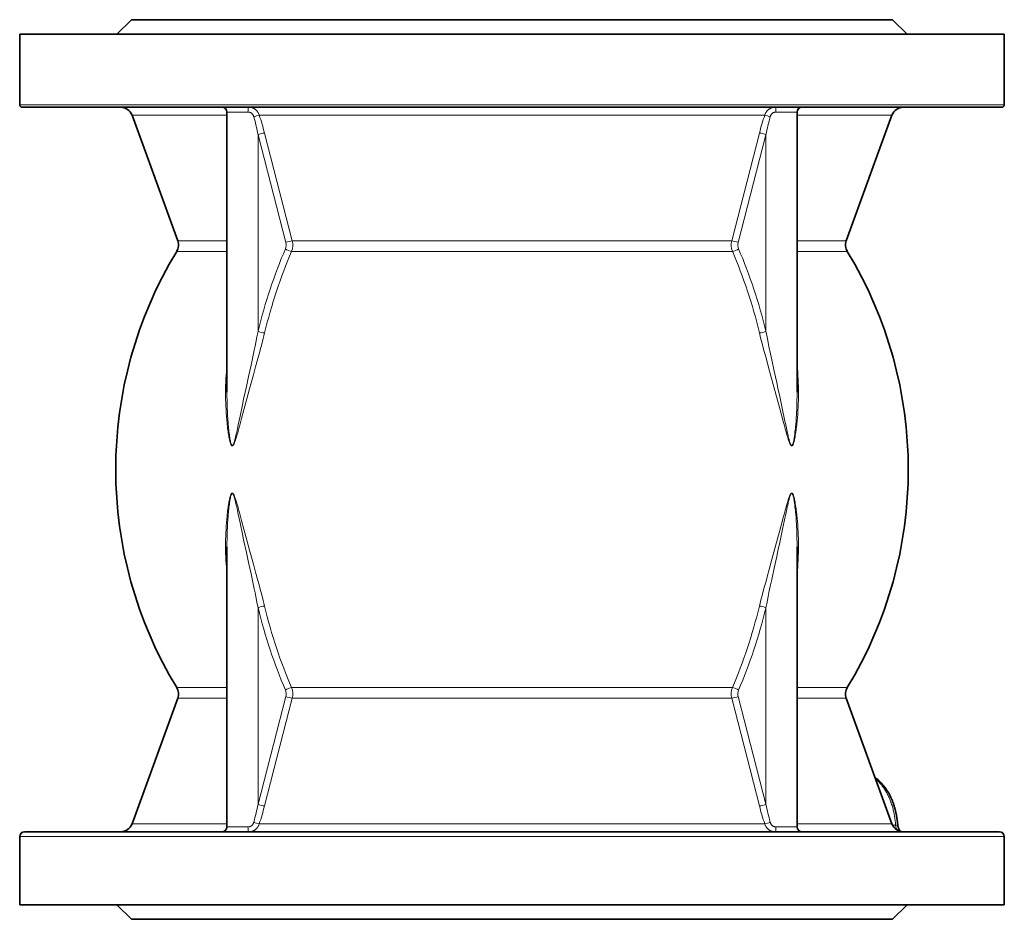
# Model space of a CAD drawing. Extents: x 330 to 1162, y 128 to 876.
# Tile 4 of 9: x 599 to 802, y 649 to 834. Entities that reach past the tile are written whole.
import ezdxf

# ---------------------------------------------------------------- set-up
doc = ezdxf.new("R2010")
doc.units = 0

msp = doc.modelspace()

# ---------------------------------------------------------------- linework, layer by layer
at = {"color": 7, "lineweight": 35, "ltscale": 0.212132}
for p, q in [((622.24, 833.76), (619.24, 830.76)), ((778.74, 833.76), (781.74, 830.76)), ((622.24, 648.76), (619.24, 651.76)), ((778.74, 648.76), (781.74, 651.76))]:
    msp.add_line(p, q, dxfattribs=at)
at = {"color": 7, "lineweight": 35}
for p, q in [((738.01, 833.76), (622.24, 833.76)), ((778.74, 833.76), (738.01, 833.76)), ((749.03, 830.76), (599.24, 830.76)), ((599.24, 816.26), (599.24, 830.76)), ((801.74, 830.76), (749.03, 830.76)), ((801.74, 816.26), (801.74, 830.76)), ((748.79, 815.76), (599.74, 815.76)), ((631.75, 788.27), (622.34, 814.11)), ((641.86, 757.17), (641.86, 814.76)), ((801.24, 815.76), (748.79, 815.76)), ((759.12, 757.17), (759.12, 814.76)), ((769.24, 788.27), (778.64, 814.11)), ((641.86, 667.76), (641.86, 725.34)), ((759.12, 667.76), (759.12, 725.34)), ((631.75, 694.24), (622.34, 668.4)), ((769.24, 694.24), (778.64, 668.4)), ((748.55, 666.76), (600.24, 666.76)), ((800.74, 666.76), (748.55, 666.76)), ((599.24, 651.76), (599.24, 665.76)), ((801.74, 651.76), (801.74, 665.76)), ((749.03, 651.76), (599.24, 651.76)), ((801.74, 651.76), (749.03, 651.76)), ((738.01, 648.76), (622.24, 648.76)), ((778.74, 648.76), (738.01, 648.76))]:
    msp.add_line(p, q, dxfattribs=at)
at = {"color": 7, "lineweight": 13}
for p, q in [((749.03, 816.26), (599.24, 816.26)), ((801.74, 816.26), (749.03, 816.26)), ((641.86, 814.11), (622.34, 814.11)), ((737.96, 814.11), (648.5, 814.11)), ((752.48, 814.11), (737.96, 814.11)), ((778.64, 814.11), (759.12, 814.11)), ((648.26, 810.11), (653.98, 787.93)), ((648.26, 769.67), (648.26, 810.11)), ((649.59, 810.45), (655.31, 788.27)), ((745.67, 788.27), (751.39, 810.45)), ((747, 787.93), (752.72, 810.11)), ((752.72, 769.67), (752.72, 810.11)), ((631.75, 788.27), (641.86, 788.27)), ((655.31, 788.27), (733.45, 788.27)), ((733.45, 788.27), (745.67, 788.27)), ((759.12, 788.27), (769.24, 788.27)), ((641.86, 786.12), (631.53, 786.12)), ((655.16, 786.12), (733.55, 786.12)), ((733.55, 786.12), (745.82, 786.12)), ((769.45, 786.12), (759.12, 786.12)), ((648.26, 672.41), (648.26, 712.84)), ((752.72, 672.41), (752.72, 712.84)), ((641.86, 696.4), (631.53, 696.4)), ((648.26, 672.41), (653.98, 694.59)), ((655.16, 696.4), (733.55, 696.4)), ((745.82, 696.4), (733.55, 696.4)), ((747, 694.59), (752.72, 672.41)), ((759.12, 696.4), (769.45, 696.4)), ((631.75, 694.24), (641.86, 694.24)), ((649.59, 672.07), (655.31, 694.24)), ((655.31, 694.24), (733.45, 694.24)), ((733.45, 694.24), (745.67, 694.24)), ((745.67, 694.24), (751.39, 672.07)), ((759.12, 694.24), (769.24, 694.24)), ((641.86, 668.4), (622.34, 668.4)), ((737.96, 668.4), (648.5, 668.4)), ((752.48, 668.4), (737.96, 668.4)), ((778.64, 668.4), (759.12, 668.4)), ((749.03, 665.76), (599.24, 665.76)), ((801.74, 665.76), (749.03, 665.76))]:
    msp.add_line(p, q, dxfattribs=at)
at = {"color": 7, "lineweight": 13, "ltscale": 0.216602}
for p, q in [((646.19, 814.76), (641.86, 814.76)), ((759.12, 814.76), (754.79, 814.76)), ((646.19, 667.76), (641.86, 667.76)), ((759.12, 667.76), (754.79, 667.76))]:
    msp.add_line(p, q, dxfattribs=at)
at = {"color": 7, "lineweight": 13, "ltscale": 0.030518}
msp.add_line((779.39, 668.1), (778.78, 668.1), dxfattribs=at)
at = {"color": 7, "lineweight": 13}
for points in [[(641.84, 814.94), (641.82, 814.99), (641.79, 815.03), (641.77, 815.08), (641.74, 815.12), (641.7, 815.18), (641.66, 815.24), (641.62, 815.3), (641.57, 815.35), (641.52, 815.41), (641.47, 815.47), (641.42, 815.52), (641.37, 815.56), (641.32, 815.6), (641.26, 815.64), (641.21, 815.67), (641.17, 815.69), (641.12, 815.72), (641.07, 815.73), (641.05, 815.74), (641.02, 815.75)], [(646.19, 814.76), (646.26, 814.76), (646.33, 814.75), (646.4, 814.74), (646.47, 814.73), (646.54, 814.71), (646.57, 814.7), (646.61, 814.69), (646.66, 814.67), (646.71, 814.65), (646.77, 814.62), (646.82, 814.6), (646.87, 814.57), (646.92, 814.53), (646.96, 814.5), (647.01, 814.45), (647.06, 814.41), (647.1, 814.36), (647.14, 814.31), (647.18, 814.25), (647.22, 814.2), (647.25, 814.14), (647.28, 814.1), (647.3, 814.05), (647.32, 814), (647.34, 813.96), (647.35, 813.92), (647.38, 813.85), (647.4, 813.77)], [(646.35, 815.76), (646.45, 815.76), (646.54, 815.75), (646.64, 815.74), (646.69, 815.73), (646.74, 815.73), (646.8, 815.72), (646.86, 815.7), (646.93, 815.69), (647.01, 815.67), (647.08, 815.64), (647.16, 815.62), (647.24, 815.59), (647.32, 815.55), (647.39, 815.52), (647.46, 815.48), (647.53, 815.44), (647.6, 815.39), (647.67, 815.34), (647.73, 815.29), (647.8, 815.24), (647.86, 815.18), (647.92, 815.13), (647.97, 815.07), (648.02, 815.02), (648.06, 814.96), (648.11, 814.91), (648.15, 814.85), (648.18, 814.8), (648.22, 814.74), (648.25, 814.7), (648.27, 814.66), (648.32, 814.57), (648.36, 814.49), (648.4, 814.39), (648.44, 814.3), (648.47, 814.21), (648.5, 814.11)], [(752.48, 814.11), (752.51, 814.21), (752.54, 814.3), (752.58, 814.4), (752.62, 814.49), (752.67, 814.58), (752.69, 814.62), (752.71, 814.66), (752.74, 814.71), (752.77, 814.75), (752.81, 814.82), (752.86, 814.89), (752.92, 814.96), (752.97, 815.03), (753.03, 815.09), (753.09, 815.16), (753.16, 815.22), (753.22, 815.27), (753.29, 815.33), (753.36, 815.37), (753.43, 815.42), (753.5, 815.46), (753.57, 815.5), (753.64, 815.54), (753.71, 815.57), (753.79, 815.61), (753.86, 815.63), (753.93, 815.65), (754, 815.67), (754.07, 815.69), (754.11, 815.7), (754.16, 815.71), (754.21, 815.72), (754.26, 815.73), (754.35, 815.74), (754.44, 815.75), (754.54, 815.76), (754.63, 815.76)], [(753.58, 813.77), (753.6, 813.85), (753.63, 813.93), (753.64, 813.96), (753.66, 814), (753.68, 814.05), (753.71, 814.1), (753.73, 814.14), (753.76, 814.2), (753.8, 814.26), (753.84, 814.31), (753.88, 814.36), (753.93, 814.41), (753.97, 814.46), (754.02, 814.5), (754.07, 814.54), (754.13, 814.57), (754.18, 814.61), (754.24, 814.64), (754.29, 814.66), (754.35, 814.69), (754.41, 814.7), (754.47, 814.72), (754.52, 814.73), (754.58, 814.74), (754.64, 814.75), (754.67, 814.75), (754.71, 814.76), (754.75, 814.76), (754.79, 814.76)], [(759.96, 815.75), (759.93, 815.74), (759.91, 815.73), (759.89, 815.72), (759.86, 815.72), (759.81, 815.69), (759.76, 815.67), (759.71, 815.64), (759.67, 815.6), (759.62, 815.57), (759.58, 815.53), (759.53, 815.49), (759.49, 815.44), (759.46, 815.41), (759.43, 815.38), (759.4, 815.35), (759.38, 815.31), (759.33, 815.25), (759.28, 815.17), (759.23, 815.1), (759.18, 815.02), (759.14, 814.94)], [(648.26, 769.67), (648.04, 768.52), (647.8, 767.36), (647.64, 766.59), (647.48, 765.82), (647.26, 764.8), (646.82, 762.73), (646.31, 760.41), (645.86, 758.31), (645.3, 755.72), (645.05, 754.55), (644.56, 752.21), (644.19, 750.45), (644.02, 749.67), (643.94, 749.28), (643.81, 748.7), (643.72, 748.32), (643.63, 747.93), (643.54, 747.55), (643.49, 747.36), (643.44, 747.17), (643.36, 746.9), (643.32, 746.77), (643.27, 746.64), (643.24, 746.55), (643.2, 746.46), (643.16, 746.37), (643.13, 746.33), (643.11, 746.28), (643.09, 746.25), (643.06, 746.23), (643.04, 746.2), (643.02, 746.19), (643, 746.17), (642.97, 746.17), (642.95, 746.17), (642.92, 746.17), (642.9, 746.18), (642.89, 746.2), (642.87, 746.22), (642.85, 746.24), (642.82, 746.27), (642.8, 746.31), (642.77, 746.38), (642.74, 746.45), (642.72, 746.52), (642.68, 746.63), (642.65, 746.75), (642.62, 746.86), (642.59, 746.99), (642.57, 747.12), (642.52, 747.38), (642.48, 747.58), (642.45, 747.78), (642.39, 748.18), (642.36, 748.44), (642.32, 748.7), (642.28, 749.04), (642.24, 749.39), (642.21, 749.73), (642.18, 750.08), (642.14, 750.48), (642.11, 750.88), (642.05, 751.63), (642, 752.37), (641.96, 753.12), (641.93, 753.88), (641.9, 754.7), (641.88, 755.52), (641.86, 756.35), (641.86, 757.17)], [(759.12, 757.17), (759.12, 756.31), (759.1, 755.44), (759.08, 754.57), (759.05, 753.71), (759.01, 752.84), (758.98, 752.41), (758.95, 751.98), (758.9, 751.23), (758.84, 750.48), (758.81, 750.09), (758.77, 749.7), (758.73, 749.35), (758.69, 749), (758.64, 748.53), (758.58, 748.07), (758.54, 747.83), (758.5, 747.59), (758.46, 747.35), (758.42, 747.12), (758.38, 746.97), (758.35, 746.82), (758.31, 746.67), (758.27, 746.52), (758.24, 746.46), (758.21, 746.39), (758.18, 746.32), (758.16, 746.29), (758.14, 746.25), (758.12, 746.22), (758.1, 746.2), (758.07, 746.18), (758.06, 746.17), (758.04, 746.17), (758.03, 746.17), (758.01, 746.17), (758, 746.17), (757.98, 746.18), (757.96, 746.19), (757.94, 746.2), (757.92, 746.23), (757.9, 746.25), (757.87, 746.29), (757.85, 746.33), (757.81, 746.4), (757.77, 746.48), (757.74, 746.56), (757.7, 746.68), (757.66, 746.8), (757.62, 746.92), (757.56, 747.11), (757.51, 747.3), (757.46, 747.48), (757.39, 747.77), (757.32, 748.05), (757.26, 748.34), (757.17, 748.71), (757.01, 749.43), (756.86, 750.13), (756.56, 751.57), (756.15, 753.52), (755.57, 756.25), (755.19, 758.01), (754.94, 759.16), (754.43, 761.51), (753.92, 763.84), (753.67, 765.01), (753.34, 766.57), (753.18, 767.34), (753.03, 768.12), (752.87, 768.9), (752.72, 769.67)], [(649.6, 769.35), (649.45, 768.77), (649.31, 768.19), (649.01, 767.03), (648.71, 765.87), (648.47, 764.98), (648.23, 764.09), (647.76, 762.37), (647.31, 760.74), (646.5, 757.82), (645.95, 755.8), (645.34, 753.53), (644.87, 751.74), (644.51, 750.39), (644.32, 749.72), (644.16, 749.12), (644.08, 748.82), (643.91, 748.23), (643.82, 747.93), (643.7, 747.54), (643.64, 747.34), (643.57, 747.14), (643.51, 746.98), (643.45, 746.83), (643.39, 746.67), (643.32, 746.52), (643.28, 746.45), (643.25, 746.38), (643.2, 746.31), (643.17, 746.26), (643.14, 746.22), (643.11, 746.18), (643.07, 746.15), (643.03, 746.13), (643, 746.12), (642.97, 746.11), (642.94, 746.11), (642.92, 746.12), (642.88, 746.13), (642.85, 746.15), (642.83, 746.17), (642.81, 746.19), (642.78, 746.23), (642.76, 746.26), (642.73, 746.3), (642.71, 746.34), (642.68, 746.41), (642.65, 746.48), (642.61, 746.59), (642.57, 746.7), (642.53, 746.82), (642.49, 746.95), (642.46, 747.08), (642.4, 747.34), (642.36, 747.51), (642.33, 747.68), (642.28, 747.91), (642.24, 748.15), (642.19, 748.45), (642.14, 748.75), (642.1, 749.06), (642.05, 749.36), (642.01, 749.71), (641.97, 750.05), (641.93, 750.41), (641.89, 750.77), (641.82, 751.47), (641.77, 752.17), (641.72, 752.88), (641.68, 753.58), (641.64, 754.29), (641.62, 755), (641.6, 755.7), (641.59, 756.41), (641.58, 757.11), (641.59, 757.82), (641.6, 758.52), (641.62, 759.23), (641.65, 759.94), (641.69, 760.64), (641.74, 761.35), (641.8, 762.05), (641.86, 762.75)], [(759.12, 762.75), (759.16, 762.39), (759.19, 762.02), (759.25, 761.29), (759.29, 760.55), (759.33, 759.82), (759.36, 759.08), (759.38, 758.35), (759.39, 757.61), (759.4, 756.9), (759.39, 756.19), (759.38, 755.48), (759.36, 754.78), (759.33, 754.07), (759.29, 753.36), (759.25, 752.65), (759.2, 751.95), (759.14, 751.24), (759.07, 750.59), (759, 749.95), (758.96, 749.62), (758.92, 749.29), (758.87, 748.98), (758.83, 748.67), (758.76, 748.27), (758.7, 747.88), (758.66, 747.68), (758.61, 747.48), (758.57, 747.28), (758.52, 747.08), (758.49, 746.94), (758.45, 746.81), (758.41, 746.68), (758.36, 746.55), (758.33, 746.47), (758.3, 746.4), (758.26, 746.32), (758.22, 746.25), (758.19, 746.22), (758.17, 746.19), (758.14, 746.16), (758.11, 746.14), (758.08, 746.12), (758.06, 746.12), (758.04, 746.11), (758, 746.11), (757.97, 746.12), (757.94, 746.13), (757.91, 746.15), (757.88, 746.18), (757.85, 746.21), (757.82, 746.24), (757.8, 746.28), (757.77, 746.31), (757.74, 746.38), (757.7, 746.44), (757.65, 746.55), (757.6, 746.65), (757.55, 746.76), (757.49, 746.93), (757.43, 747.09), (757.37, 747.26), (757.29, 747.51), (757.21, 747.77), (757.13, 748.02), (757.04, 748.35), (756.85, 749), (756.68, 749.63), (756.57, 750.05), (756.33, 750.92), (755.99, 752.23), (755.64, 753.54), (755.11, 755.51), (754.57, 757.47), (754.02, 759.49), (753.46, 761.51), (752.97, 763.3), (752.73, 764.2), (752.36, 765.54), (752.03, 766.81), (751.86, 767.45), (751.7, 768.08), (751.54, 768.71), (751.39, 769.35)], [(649.6, 713.17), (649.45, 713.74), (649.31, 714.32), (649.01, 715.48), (648.71, 716.64), (648.47, 717.53), (648.23, 718.43), (647.76, 720.14), (647.31, 721.78), (646.5, 724.7), (645.95, 726.71), (645.34, 728.98), (644.87, 730.77), (644.51, 732.12), (644.32, 732.8), (644.16, 733.39), (644.08, 733.69), (643.91, 734.28), (643.82, 734.58), (643.7, 734.98), (643.64, 735.17), (643.57, 735.37), (643.51, 735.53), (643.45, 735.69), (643.39, 735.84), (643.32, 735.99), (643.28, 736.07), (643.25, 736.14), (643.2, 736.21), (643.17, 736.25), (643.14, 736.29), (643.11, 736.33), (643.07, 736.36), (643.03, 736.38), (643, 736.4), (642.97, 736.4), (642.94, 736.4), (642.92, 736.4), (642.88, 736.38), (642.85, 736.36), (642.83, 736.34), (642.81, 736.32), (642.78, 736.29), (642.76, 736.25), (642.73, 736.21), (642.71, 736.17), (642.68, 736.1), (642.65, 736.04), (642.61, 735.93), (642.57, 735.81), (642.53, 735.7), (642.49, 735.57), (642.46, 735.44), (642.4, 735.17), (642.36, 735), (642.33, 734.84), (642.28, 734.6), (642.24, 734.37), (642.19, 734.07), (642.14, 733.77), (642.1, 733.46), (642.05, 733.15), (642.01, 732.81), (641.97, 732.46), (641.93, 732.1), (641.89, 731.75), (641.82, 731.04), (641.77, 730.34), (641.72, 729.64), (641.68, 728.93), (641.64, 728.22), (641.62, 727.52), (641.6, 726.81), (641.59, 726.11), (641.58, 725.4), (641.59, 724.69), (641.6, 723.99), (641.62, 723.28), (641.65, 722.58), (641.69, 721.87), (641.74, 721.17), (641.8, 720.47), (641.86, 719.76)], [(648.26, 712.84), (648.04, 714), (647.8, 715.15), (647.64, 715.92), (647.48, 716.69), (647.26, 717.72), (646.82, 719.78), (646.31, 722.11), (645.86, 724.2), (645.3, 726.79), (645.05, 727.96), (644.56, 730.31), (644.19, 732.06), (644.02, 732.84), (643.94, 733.23), (643.81, 733.81), (643.72, 734.2), (643.63, 734.58), (643.54, 734.96), (643.49, 735.15), (643.44, 735.34), (643.36, 735.61), (643.32, 735.74), (643.27, 735.87), (643.24, 735.97), (643.2, 736.06), (643.16, 736.15), (643.13, 736.19), (643.11, 736.23), (643.09, 736.26), (643.06, 736.29), (643.04, 736.31), (643.02, 736.33), (643, 736.34), (642.97, 736.35), (642.95, 736.35), (642.92, 736.34), (642.9, 736.33), (642.89, 736.32), (642.87, 736.3), (642.85, 736.27), (642.82, 736.24), (642.8, 736.2), (642.77, 736.13), (642.74, 736.06), (642.72, 735.99), (642.68, 735.88), (642.65, 735.77), (642.62, 735.65), (642.59, 735.52), (642.57, 735.39), (642.52, 735.13), (642.48, 734.93), (642.45, 734.73), (642.39, 734.33), (642.36, 734.07), (642.32, 733.81), (642.28, 733.47), (642.24, 733.13), (642.21, 732.78), (642.18, 732.44), (642.14, 732.03), (642.11, 731.63), (642.05, 730.89), (642, 730.14), (641.96, 729.39), (641.93, 728.64), (641.9, 727.81), (641.88, 726.99), (641.86, 726.17), (641.86, 725.34)], [(759.12, 719.76), (759.16, 720.13), (759.19, 720.49), (759.25, 721.23), (759.29, 721.96), (759.33, 722.7), (759.36, 723.43), (759.38, 724.17), (759.39, 724.91), (759.4, 725.61), (759.39, 726.32), (759.38, 727.03), (759.36, 727.74), (759.33, 728.45), (759.29, 729.15), (759.25, 729.86), (759.2, 730.57), (759.14, 731.28), (759.07, 731.92), (759, 732.56), (758.96, 732.9), (758.92, 733.23), (758.87, 733.54), (758.83, 733.85), (758.76, 734.24), (758.7, 734.64), (758.66, 734.84), (758.61, 735.04), (758.57, 735.24), (758.52, 735.44), (758.49, 735.57), (758.45, 735.7), (758.41, 735.84), (758.36, 735.96), (758.33, 736.04), (758.3, 736.12), (758.26, 736.19), (758.22, 736.26), (758.19, 736.3), (758.17, 736.33), (758.14, 736.36), (758.11, 736.38), (758.08, 736.39), (758.06, 736.4), (758.04, 736.4), (758, 736.4), (757.97, 736.39), (757.94, 736.38), (757.91, 736.36), (757.88, 736.34), (757.85, 736.3), (757.82, 736.27), (757.8, 736.24), (757.77, 736.2), (757.74, 736.14), (757.7, 736.07), (757.65, 735.97), (757.6, 735.86), (757.55, 735.75), (757.49, 735.59), (757.43, 735.42), (757.37, 735.25), (757.29, 735), (757.21, 734.75), (757.13, 734.49), (757.04, 734.16), (756.85, 733.52), (756.68, 732.89), (756.57, 732.47), (756.33, 731.59), (755.99, 730.28), (755.64, 728.97), (755.11, 727.01), (754.57, 725.04), (754.02, 723.02), (753.46, 721), (752.97, 719.21), (752.73, 718.32), (752.36, 716.97), (752.03, 715.7), (751.86, 715.07), (751.7, 714.43), (751.54, 713.8), (751.39, 713.17)], [(759.12, 725.34), (759.12, 726.21), (759.1, 727.08), (759.08, 727.94), (759.05, 728.81), (759.01, 729.67), (758.98, 730.11), (758.95, 730.54), (758.9, 731.29), (758.84, 732.03), (758.81, 732.42), (758.77, 732.81), (758.73, 733.17), (758.69, 733.52), (758.64, 733.99), (758.58, 734.45), (758.54, 734.69), (758.5, 734.92), (758.46, 735.16), (758.42, 735.4), (758.38, 735.55), (758.35, 735.7), (758.31, 735.85), (758.27, 735.99), (758.24, 736.06), (758.21, 736.13), (758.18, 736.19), (758.16, 736.23), (758.14, 736.26), (758.12, 736.3), (758.1, 736.32), (758.07, 736.33), (758.06, 736.34), (758.04, 736.35), (758.03, 736.35), (758.01, 736.35), (758, 736.34), (757.98, 736.34), (757.96, 736.32), (757.94, 736.31), (757.92, 736.29), (757.9, 736.26), (757.87, 736.23), (757.85, 736.18), (757.81, 736.11), (757.77, 736.03), (757.74, 735.96), (757.7, 735.84), (757.66, 735.71), (757.62, 735.59), (757.56, 735.41), (757.51, 735.22), (757.46, 735.03), (757.39, 734.75), (757.32, 734.46), (757.26, 734.18), (757.17, 733.81), (757.01, 733.09), (756.86, 732.39), (756.56, 730.94), (756.15, 729), (755.57, 726.26), (755.19, 724.51), (754.94, 723.36), (754.43, 721), (753.92, 718.67), (753.67, 717.51), (753.34, 715.95), (753.18, 715.17), (753.03, 714.39), (752.87, 713.62), (752.72, 712.84)], [(779.39, 668.1), (779.37, 668.38), (779.34, 668.66), (779.31, 668.93), (779.28, 669.21), (779.26, 669.35), (779.24, 669.49), (779.21, 669.67), (779.18, 669.85), (779.15, 670.04), (779.11, 670.28), (779.06, 670.51), (779.01, 670.75), (778.96, 670.98), (778.91, 671.22), (778.85, 671.45), (778.79, 671.68), (778.72, 671.91), (778.65, 672.15), (778.57, 672.4), (778.49, 672.64), (778.45, 672.75), (778.41, 672.87), (778.34, 673.06), (778.27, 673.25), (778.19, 673.43), (778.11, 673.61), (778.04, 673.79), (777.95, 673.99), (777.85, 674.19), (777.76, 674.38), (777.66, 674.58), (777.56, 674.76), (777.45, 674.95), (777.35, 675.13), (777.24, 675.32), (777.13, 675.49), (777.01, 675.67), (776.89, 675.84), (776.77, 676.01), (776.65, 676.17), (776.59, 676.26), (776.53, 676.34), (776.44, 676.44), (776.35, 676.55), (776.27, 676.65), (776.15, 676.78), (776.03, 676.91), (775.91, 677.04), (775.79, 677.16), (775.67, 677.28), (775.54, 677.4), (775.41, 677.52), (775.28, 677.63)], [(646.19, 667.76), (646.26, 667.76), (646.33, 667.76), (646.4, 667.77), (646.47, 667.79), (646.54, 667.8), (646.57, 667.81), (646.61, 667.82), (646.66, 667.84), (646.71, 667.86), (646.77, 667.89), (646.82, 667.92), (646.87, 667.95), (646.92, 667.98), (646.96, 668.02), (647.01, 668.06), (647.06, 668.11), (647.1, 668.16), (647.14, 668.21), (647.18, 668.26), (647.22, 668.32), (647.25, 668.37), (647.28, 668.42), (647.3, 668.47), (647.32, 668.52), (647.34, 668.55), (647.35, 668.59), (647.38, 668.67), (647.4, 668.74)], [(646.38, 666.76), (646.47, 666.76), (646.57, 666.77), (646.67, 666.78), (646.76, 666.79), (646.81, 666.8), (646.86, 666.81), (646.9, 666.82), (646.95, 666.83), (647.03, 666.85), (647.11, 666.88), (647.18, 666.91), (647.26, 666.94), (647.33, 666.97), (647.4, 667.01), (647.48, 667.05), (647.55, 667.09), (647.61, 667.13), (647.68, 667.18), (647.75, 667.23), (647.81, 667.28), (647.87, 667.34), (647.93, 667.4), (647.98, 667.45), (648.02, 667.5), (648.07, 667.56), (648.11, 667.62), (648.14, 667.65), (648.17, 667.69), (648.2, 667.73), (648.22, 667.78), (648.27, 667.86), (648.32, 667.94), (648.36, 668.03), (648.4, 668.12), (648.44, 668.21), (648.47, 668.31), (648.5, 668.4)], [(752.48, 668.4), (752.51, 668.31), (752.54, 668.21), (752.58, 668.12), (752.62, 668.03), (752.67, 667.94), (752.69, 667.89), (752.71, 667.85), (752.74, 667.81), (752.77, 667.77), (752.81, 667.69), (752.86, 667.62), (752.92, 667.55), (752.97, 667.48), (753.03, 667.42), (753.09, 667.36), (753.16, 667.3), (753.22, 667.24), (753.29, 667.19), (753.36, 667.14), (753.43, 667.09), (753.5, 667.05), (753.57, 667.01), (753.64, 666.97), (753.71, 666.94), (753.79, 666.91), (753.86, 666.88), (753.93, 666.86), (754, 666.84), (754.07, 666.82), (754.11, 666.81), (754.16, 666.8), (754.21, 666.79), (754.26, 666.79), (754.35, 666.77), (754.44, 666.76), (754.54, 666.76), (754.63, 666.76)], [(753.58, 668.74), (753.6, 668.67), (753.63, 668.59), (753.64, 668.55), (753.66, 668.51), (753.68, 668.47), (753.71, 668.42), (753.73, 668.37), (753.76, 668.31), (753.8, 668.26), (753.84, 668.2), (753.88, 668.15), (753.93, 668.1), (753.97, 668.06), (754.02, 668.02), (754.07, 667.98), (754.13, 667.94), (754.18, 667.91), (754.24, 667.88), (754.29, 667.85), (754.35, 667.83), (754.41, 667.81), (754.47, 667.79), (754.52, 667.78), (754.58, 667.77), (754.64, 667.77), (754.67, 667.76), (754.71, 667.76), (754.75, 667.76), (754.79, 667.76)], [(641.84, 667.57), (641.82, 667.53), (641.79, 667.48), (641.77, 667.44), (641.74, 667.39), (641.7, 667.33), (641.66, 667.27), (641.62, 667.21), (641.57, 667.16), (641.52, 667.1), (641.47, 667.05), (641.42, 667), (641.37, 666.95), (641.32, 666.91), (641.26, 666.88), (641.21, 666.85), (641.17, 666.82), (641.12, 666.8), (641.07, 666.78), (641.05, 666.78), (641.02, 666.77)], [(759.96, 666.77), (759.93, 666.78), (759.91, 666.78), (759.89, 666.79), (759.86, 666.8), (759.81, 666.82), (759.76, 666.85), (759.72, 666.88), (759.67, 666.91), (759.62, 666.95), (759.58, 666.98), (759.53, 667.03), (759.49, 667.07), (759.46, 667.1), (759.43, 667.13), (759.4, 667.16), (759.38, 667.2), (759.33, 667.27), (759.28, 667.34), (759.23, 667.41), (759.18, 667.49), (759.14, 667.57)], [(779.39, 668.1), (779.47, 668.1), (779.55, 668.1), (779.61, 668.1), (779.65, 668.11), (779.7, 668.11), (779.74, 668.12), (779.77, 668.12), (779.79, 668.12), (779.8, 668.13), (779.81, 668.13), (779.82, 668.14), (779.82, 668.14), (779.82, 668.15)], [(780.24, 666.87), (780.21, 666.9), (780.18, 666.93), (780.16, 666.96), (780.14, 667), (780.12, 667.02), (780.11, 667.04), (780.09, 667.07), (780.08, 667.09), (780.06, 667.15), (780.04, 667.19), (780.03, 667.23), (780.02, 667.27), (780.01, 667.31), (780, 667.35), (779.99, 667.42), (779.97, 667.48), (779.96, 667.54), (779.94, 667.62), (779.93, 667.66), (779.92, 667.71), (779.91, 667.75)]]:
    msp.add_lwpolyline(points, dxfattribs=at)
at = {"color": 7, "lineweight": 35}
for points in [[(775.19, 677.89), (775.29, 677.81), (775.4, 677.74), (775.5, 677.66), (775.6, 677.58), (775.7, 677.49), (775.8, 677.41), (775.9, 677.32), (776, 677.23), (776.1, 677.14), (776.2, 677.04), (776.31, 676.93), (776.41, 676.82), (776.51, 676.71), (776.61, 676.61), (776.7, 676.51), (776.79, 676.41), (776.87, 676.3), (776.96, 676.19), (777.05, 676.09), (777.13, 675.98), (777.21, 675.87), (777.29, 675.75), (777.37, 675.64), (777.45, 675.52), (777.53, 675.41), (777.61, 675.29), (777.68, 675.17), (777.76, 675.05), (777.83, 674.93), (777.9, 674.81), (777.97, 674.68), (778.04, 674.56), (778.11, 674.43), (778.18, 674.3), (778.24, 674.17), (778.31, 674.04), (778.37, 673.91), (778.43, 673.78), (778.49, 673.65), (778.55, 673.51), (778.61, 673.38), (778.66, 673.24), (778.72, 673.11), (778.77, 672.97), (778.83, 672.83), (778.88, 672.69), (778.93, 672.55), (778.98, 672.41), (779.02, 672.27), (779.07, 672.12), (779.11, 671.98), (779.16, 671.84), (779.2, 671.69), (779.24, 671.54), (779.28, 671.4), (779.32, 671.25), (779.36, 671.1), (779.39, 670.95), (779.43, 670.8), (779.46, 670.65), (779.49, 670.5), (779.52, 670.36), (779.55, 670.21), (779.58, 670.07), (779.6, 669.92), (779.63, 669.78), (779.65, 669.63), (779.67, 669.48), (779.7, 669.34), (779.72, 669.19), (779.73, 669.04), (779.75, 668.89), (779.77, 668.74), (779.78, 668.59), (779.8, 668.45), (779.81, 668.3), (779.82, 668.15)], [(780.44, 666.82), (780.41, 666.85), (780.37, 666.88), (780.33, 666.93), (780.29, 666.98), (780.26, 667.03), (780.22, 667.09), (780.18, 667.15), (780.14, 667.21), (780.1, 667.29), (780.06, 667.38), (780.02, 667.46), (779.97, 667.57), (779.93, 667.67), (779.91, 667.75)]]:
    msp.add_lwpolyline(points, dxfattribs=at)
for centre, radius, start, end in [((599.74, 816.26), 0.5, 180, 270), ((801.24, 816.26), 0.5, 270, 360), ((619.99, 813.26), 2.5, 20, 90), ((640.86, 814.76), 1, 360, 90), ((760.12, 814.76), 1, 90, 180), ((780.99, 813.26), 2.5, 90, 160), ((629.4, 787.42), 2.5, 328.7595, 20), ((771.59, 787.42), 2.5, 160, 211.2404), ((705.49, 741.26), 86.5, 148.7596, 211.2404), ((695.49, 741.26), 86.5, 328.7595, 31.2405), ((629.4, 695.1), 2.5, 340, 31.2405), ((771.59, 695.1), 2.5, 148.7596, 200), ((619.99, 669.26), 2.5, 270.2708, 340), ((780.99, 669.26), 2.5, 200, 269.7292), ((600.24, 665.76), 1, 90, 180), ((640.86, 667.76), 1, 270.35, 360), ((760.12, 667.76), 1, 180, 269.6502), ((781.32, 668.26), 1.5, 184.2144, 199.8047), ((800.74, 665.76), 1, 360, 90)]:
    msp.add_arc(centre, radius, start, end, dxfattribs=at)
at = {"color": 7, "lineweight": 13}
for centre, radius, start, end in [((599.61, 797.6), 51.61, 14.4174, 18.662), ((801.37, 797.6), 51.61, 161.3379, 165.5826), ((587.82, 797.84), 61.68, 11.4742, 14.9714), ((813.17, 797.84), 61.68, 165.0289, 168.5255), ((587.81, 684.68), 61.68, 345.0292, 348.526), ((813.18, 684.68), 61.69, 191.4742, 194.9705), ((599.61, 684.92), 51.61, 341.338, 345.5826), ((801.36, 684.91), 51.6, 194.4176, 198.6627)]:
    msp.add_arc(centre, radius, start, end, dxfattribs=at)
for centre, major_axis, ratio, start_param, end_param in [((646.35, 814.76), (0, 1), 0.155209, 0, 1.570796), ((647.88, 813.77), (0.947, 0.322), 0.172242, 0.79273, 2.039867), ((753.1, 813.77), (0.947, -0.322), 0.172241, 1.101725, 2.348863), ((754.63, 814.76), (0, -1), 0.155209, 1.570796, 3.141591), ((648.97, 810.11), (0.968, 0.25), 0.242244, 0.811643, 2.325004), ((752.01, 810.11), (0.968, -0.25), 0.242244, 0.816589, 2.32995), ((652.98, 787.42), (0, -1.5), 0.70878, 1.025572, 1.919856), ((654.69, 787.93), (0.968, 0.25), 0.242342, 0.818277, 2.324977), ((653.69, 787.42), (0, -2.5), 0.687356, 1.02524, 1.920032), ((747.29, 787.42), (0, -2.5), 0.687355, 4.363145, 5.257939), ((746.29, 787.93), (0.968, -0.25), 0.242342, 0.816615, 2.323315), ((748, 787.42), (0, -1.5), 0.708782, 4.363333, 5.257615), ((706.64, 741.27), (-0.01, -87.33), 0.706924, 4.16619, 4.381196), ((707.53, 741.1), (0.19, -86.54), 0.70774, 4.16381, 4.37837), ((654.6, 786.64), (0.919, -0.395), 0.367349, 4.005309, 5.517899), ((746.38, 786.64), (0.919, 0.395), 0.367349, 3.906879, 5.419469), ((693.34, 741.02), (-0.3, -86.66), 0.70815, 1.906348, 2.120683), ((694.34, 741.27), (0.01, -87.33), 0.706943, 1.902033, 2.117031), ((648.97, 769.67), (0.972, -0.236), 0.23002, 3.954938, 5.467925), ((752.01, 769.67), (0.972, 0.236), 0.230019, 3.956852, 5.469839), ((648.97, 712.84), (0.972, 0.236), 0.23002, 0.81526, 2.328248), ((706.64, 741.25), (0.01, -87.33), 0.706924, 5.043582, 5.258588), ((707.52, 741.41), (-0.19, -86.54), 0.707727, 5.04637, 5.260937), ((693.34, 741.5), (0.3, -86.65), 0.708144, 1.020924, 1.235262), ((694.34, 741.25), (-0.01, -87.33), 0.706942, 1.024564, 1.239562), ((752.01, 712.84), (0.972, -0.236), 0.230019, 0.813347, 2.326334), ((654.6, 695.88), (0.919, 0.395), 0.367349, 0.765287, 2.277876), ((652.98, 695.1), (0, -1.5), 0.70878, 1.221736, 2.116021), ((654.69, 694.59), (0.968, -0.25), 0.242342, 3.958208, 5.464908), ((653.69, 695.1), (0, -2.5), 0.687356, 1.22156, 2.116353), ((747.29, 695.1), (0, -2.5), 0.687355, 4.166839, 5.061633), ((746.29, 694.59), (0.968, 0.25), 0.242342, 3.95987, 5.46657), ((746.38, 695.88), (0.919, -0.395), 0.367349, 0.863716, 2.376306), ((748, 695.1), (0, -1.5), 0.708781, 4.167163, 5.061445), ((648.97, 672.41), (0.968, -0.25), 0.242244, 3.958181, 5.471543), ((752.01, 672.41), (0.968, 0.25), 0.242244, 3.953235, 5.466597), ((647.88, 668.74), (0.947, -0.322), 0.172241, 4.243318, 5.490455), ((753.1, 668.74), (0.947, 0.322), 0.172241, 3.934322, 5.18146), ((646.35, 667.76), (0, 1), 0.155209, 1.570796, 3.141593), ((754.63, 667.76), (0, -1), 0.155209, 0.000002, 1.570797), ((780.44, 668.26), (0, -1.5), 0.707107, 4.819738, 5.642808)]:
    msp.add_ellipse(centre, major_axis=major_axis, ratio=ratio, start_param=start_param, end_param=end_param, dxfattribs=at)

doc.saveas('drawing.dxf')
